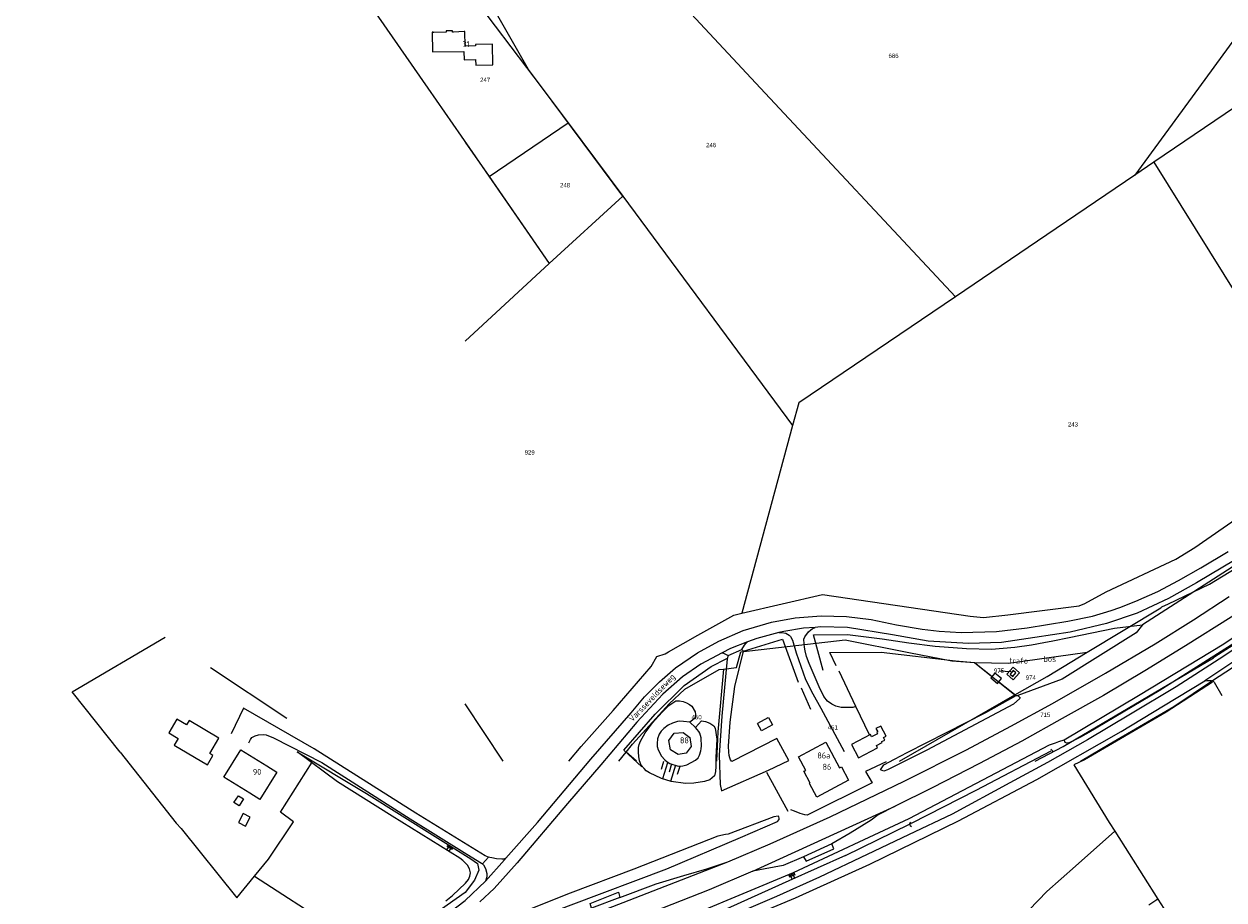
# Model space of a CAD drawing. Header units: metres. Extents: x 226218 to 240385, y 439369 to 449677.
# Tile 122 of 256: x 232095 to 232591, y 443165 to 443526. Entities that reach past the tile are written whole.
import ezdxf
from ezdxf.enums import TextEntityAlignment as Align

# ---------------------------------------------------------------- set-up
doc = ezdxf.new("R2010")
doc.units = ezdxf.units.M
doc.header["$MEASUREMENT"] = 0
for name, color, linetype, lineweight in [('aanpijling', 73, 'Continuous', 0), ('G01 perceelsgrens', 73, 'Continuous', 0), ('Z01 perceelnummer', 73, 'Continuous', 13)]:
    doc.layers.add(name, color=color, linetype=linetype, lineweight=lineweight)
for name, color, linetype in [('BIJGEBOUW', 4, 'Continuous'), ('CULTUURAANDUIDING', 253, 'Continuous'), ('DAKRAND', 4, 'Continuous'), ('DAKRAND-BYG', 4, 'Continuous'), ('FUNKTIEAAND', 253, 'Continuous'), ('Goud-ontwerp', 2, 'Continuous'), ('HEG', 253, 'Continuous'), ('HEK', 253, 'Continuous'), ('HOOFDGEBOUW', 4, 'Continuous'), ('HOUTWAL', 253, 'Continuous'), ('HUISNUMMER', 253, 'Continuous'), ('INSTEEKSLOOT', 153, 'Continuous'), ('KANTVERH', 253, 'Continuous'), ('MIDSLTGREPPEL', 253, 'Continuous'), ('MUUR', 253, 'Continuous'), ('OVLIJNOBJ', 253, 'Continuous'), ('RASTER', 253, 'Continuous'), ('STRAATNAAM', 253, 'Continuous'), ('TALUD', 253, 'Continuous')]:
    doc.layers.add(name, color=color, linetype=linetype)
doc.styles.get("Standard").update_dxf_attribs({"font": 'iso.shx'})
doc.styles.add('Style-WORKING', font='WORKING.shx')

# ---------------------------------------------------------------- blocks, each defined once
blk = doc.blocks.new('TA', base_point=(75009.5, 300012))
for p, q in [((75009.5, 300012.5), (75010, 300012.5)), ((75009.5, 300012.25), (75010.5, 300012.25)), ((75009.5, 300012), (75010, 300012)), ((75009.5, 300011.75), (75010.5, 300011.75)), ((75009.5, 300011.5), (75010, 300011.5))]:
    blk.add_line(p, q)
blk = doc.blocks.new('Kadastrale grenzen Kerkstraat Harreveld')
at = {"layer": 'aanpijling', "linetype": 'Continuous', "lineweight": 0}
blk.add_line((232498044, 443259367), (232502975, 443258985), dxfattribs=at)
at = {"layer": 'G01 perceelsgrens', "linetype": 'Continuous', "lineweight": 0}
for p, q in [((232616330, 443549367), (232580333, 443500000)), ((232283272, 443534181), (232309083, 443500000)), ((232366860, 443534787), (232399395, 443500000)), ((232309083, 443500000), (232319892, 443485685)), ((232399395, 443500000), (232480002, 443413813)), ((232580333, 443500000), (232554107, 443464032)), ((232287176, 443463468), (232319892, 443485685)), ((232319892, 443485685), (232342432, 443455371)), ((232277296, 443477710), (232287176, 443463468)), ((232561956, 443469362), (232554107, 443464032)), ((232561956, 443469362), (232636088, 443350157)), ((232287176, 443463468), (232311992, 443427508)), ((232342432, 443455371), (232311992, 443427508)), ((232342432, 443455371), (232412644, 443360587)), ((232311992, 443427508), (232277296, 443395425)), ((232412644, 443360587), (232391615, 443283097)), ((232487764, 443262742), (232504499, 443249332))]:
    blk.add_line(p, q, dxfattribs=at)
at = {"layer": 'G01 perceelsgrens', "linetype": 'Continuous', "lineweight": 0, "flags": 128}
for points in [[(232606998, 443500000), (232591352, 443489321), (232561956, 443469362)], [(232554107, 443464032), (232517729, 443439333), (232480002, 443413813)], [(232480002, 443413813), (232415190, 443369971), (232412644, 443360587)], [(232565296, 443285673), (232567981, 443286966), (232585002, 443295160), (232606133, 443307992), (232637845, 443331190), (232695315, 443377018), (232720746, 443399658)], [(232743094, 443380536), (232738628, 443376817), (232730253, 443369295), (232711886, 443354030), (232693034, 443339406), (232672126, 443324185), (232646736, 443305521), (232634409, 443296510), (232624081, 443289515), (232610145, 443280130), (232599270, 443272858), (232587195, 443265127), (232586544, 443264713)], [(232391615, 443283097), (232424928, 443290820), (232486057, 443281947), (232491522, 443281265), (232501633, 443282458), (232531047, 443286153), (232533447, 443287068), (232542287, 443291968), (232571040, 443305491), (232578816, 443310295), (232615857, 443335908), (232636088, 443350157)], [(232361272, 443267097), (232373501, 443273992), (232388395, 443282350), (232391615, 443283097)], [(232534425, 443266990), (232564814, 443285359), (232565296, 443285673)], [(232531602, 443222033), (232543480, 443228965), (232570215, 443244587), (232586128, 443255326), (232599982, 443264250), (232613273, 443273302), (232619063, 443277070)], [(232384053, 443260047), (232389396, 443260697), (232391161, 443267124), (232434287, 443272166), (232460671, 443266890), (232478441, 443263483), (232487764, 443262742)], [(232320118, 443222033), (232325268, 443227983), (232338416, 443242923), (232354120, 443261123), (232356543, 443265189), (232359949, 443266351), (232361272, 443267097)], [(232487764, 443262742), (232501902, 443262503), (232534425, 443266990)], [(232504499, 443249332), (232517781, 443256930), (232534425, 443266990)], [(232512905, 443222033), (232524498, 443228057), (232586544, 443264713)], [(232343805, 443225704), (232346513, 443228991), (232361672, 443245643), (232368074, 443251760), (232382319, 443259836), (232384053, 443260047)], [(232384053, 443260047), (232381658, 443234150), (232381231, 443222033)], [(232506360, 443258540), (232503766, 443260801), (232501108, 443257885), (232503741, 443255534), (232506360, 443258540)], [(232456779, 443222033), (232504499, 443249332)], [(232292962, 443222033), (232277296, 443245641)], [(232340780, 443222033), (232343805, 443225704)], [(232348068, 443222033), (232343805, 443225704)]]:
    blk.add_lwpolyline(points, dxfattribs=at)
at = {"layer": 'Z01 perceelnummer', "linetype": 'Continuous', "lineweight": 13, "style": 'Style-WORKING'}
for s, p in [('686', (232454340, 443513368)), ('247', (232285546, 443503399)), ('246', (232378966, 443476495)), ('248', (232318589, 443459895)), ('243', (232528496, 443361089)), ('929', (232303965, 443349539)), ('975', (232497944, 443259375)), ('974', (232511083, 443256493)), ('715', (232517076, 443241157)), ('450', (232372967, 443240181)), ('451', (232429238, 443235927))]:
    blk.add_text(s, height=1800, dxfattribs=at).set_placement(p, align=Align.MIDDLE_CENTER)

msp = doc.modelspace()

# ---------------------------------------------------------------- linework, layer by layer
at = {"layer": 'BIJGEBOUW'}
msp.add_lwpolyline([(232502.53, 443257.96), (232503.67, 443256.97), (232504.95, 443258.44), (232503.78, 443259.46), (232502.53, 443257.96)], dxfattribs=at)
at = {"layer": 'DAKRAND'}
msp.add_lwpolyline([(232188.33, 443208.73), (232177.6, 443215.33), (232184.56, 443226.63), (232195.29, 443220.03)], dxfattribs=at)
at = {"layer": 'DAKRAND-BYG'}
for p, q in [((232402.37, 443239.84), (232398.17, 443237.48)), ((232181.7, 443204.91), (232183.55, 443207.67))]:
    msp.add_line(p, q, dxfattribs=at)
for points in [[(232494.59, 443256.37), (232497.27, 443254.11), (232498.94, 443256.1), (232496.27, 443258.36), (232494.59, 443256.37)], [(232157.08, 443228.64), (232170.76, 443220.52), (232173.06, 443224.39), (232171.75, 443225.17), (232175.48, 443231.47), (232163.2, 443238.75), (232162.12, 443236.93), (232158.15, 443239.29), (232154.79, 443233.63), (232158.68, 443231.33), (232157.08, 443228.64)], [(232402.37, 443239.84), (232402.67, 443240.02), (232404.33, 443237.03), (232399.75, 443234.47), (232398.17, 443237.48)], [(232449.47, 443230.06), (232450.77, 443230.73), (232450.26, 443231.79), (232451.28, 443232.3), (232449.11, 443236.5), (232447.08, 443235.47), (232447.83, 443234.09), (232447.46, 443233.89), (232447.75, 443233.32), (232445.26, 443232.02), (232444.76, 443232.96), (232437.01, 443228.89), (232439.91, 443223.39), (232447.78, 443227.52), (232447.26, 443228.5), (232449.63, 443229.74), (232449.47, 443230.06)], [(232183.55, 443207.67), (232185.62, 443206.37), (232183.85, 443203.56), (232181.7, 443204.91)], [(232186.52, 443195.07), (232188.48, 443198.82), (232185.54, 443200.35), (232183.58, 443196.6), (232186.52, 443195.07)]]:
    msp.add_lwpolyline(points, dxfattribs=at)
at = {"layer": 'HEG'}
for p, q in [((232203.61, 443239.68), (232172.04, 443260.51)), ((232451.36, 443221.74), (232442.8, 443217.7))]:
    msp.add_line(p, q, dxfattribs=at)
msp.add_lwpolyline([(232418.65, 443199.73), (232417.7, 443199.86), (232415.75, 443200.4), (232413.35, 443201.28), (232411.9, 443201.91)], dxfattribs=at)
at = {"layer": 'HEK'}
for p, q in [((232303.52, 443507.7), (232288.6, 443533.73)), ((232438.82, 443244.55), (232431.86, 443259.15)), ((232416.2, 443252.32), (232420.06, 443243.45)), ((232497.83, 443254.78), (232505.04, 443249.09)), ((232342.83, 443226.49), (232350.28, 443219.65)), ((232401.85, 443217.41), (232410.69, 443201.34))]:
    msp.add_line(p, q, dxfattribs=at)
for points in [[(232392.29, 443267.39), (232408.5, 443272.34), (232414.89, 443254.65)], [(232430.64, 443261.41), (232427.98, 443266.88), (232449.23, 443267.01), (232479.99, 443263.5), (232487.76, 443262.74), (232495.09, 443256.96)], [(232342.83, 443226.49), (232355.77, 443241.39), (232367.87, 443253.22), (232379.03, 443261.06), (232385.48, 443264.33)], [(232586.18, 443254.62), (232566.97, 443242.18), (232533.3, 443222.59), (232528.86, 443220.43), (232543.49, 443196.61), (232545.77, 443193.03), (232563.61, 443165), (232567.29, 443159.22), (232589.04, 443124.52), (232595.85, 443118.93)], [(232370.16, 443238.08), (232367.59, 443238.42), (232366.01, 443238.45), (232365.06, 443238.33), (232362.93, 443237.69), (232361.15, 443236.8), (232359.34, 443235.45), (232358.26, 443234.37), (232357.43, 443233.12), (232356.81, 443231.21), (232356.64, 443229.27), (232356.7, 443228.05), (232357.08, 443226.65), (232358.44, 443224.11), (232359.81, 443222.55), (232360.74, 443221.72), (232361.88, 443221.07), (232365.27, 443219.97), (232367.26, 443220.04), (232368.85, 443220.53), (232372.45, 443222.34), (232373.55, 443223.41), (232374.2, 443224.52), (232374.73, 443226.19), (232374.89, 443227.04), (232374.91, 443228.26), (232374.92, 443229.21), (232374.9, 443230.52), (232374.83, 443231.67), (232374.28, 443233.55), (232373.93, 443234.28), (232372.49, 443235.91)], [(232190.26, 443174.51), (232195.99, 443181.55), (232206.27, 443196.91), (232200.97, 443200.93), (232214.05, 443221.57)], [(232159.87, 443194.15), (232182.92, 443165.47), (232190.26, 443174.51)]]:
    msp.add_lwpolyline(points, dxfattribs=at)
at = {"layer": 'HOOFDGEBOUW'}
for points in [[(232263.83, 443515), (232276.76, 443515.2), (232276.81, 443511.73), (232281.62, 443511.8), (232281.65, 443509.53), (232288.73, 443509.64), (232288.6, 443518.16), (232281.52, 443518.05), (232281.53, 443517.46), (232277.26, 443517.38), (232277.15, 443523.33), (232276.83, 443523.33), (232276.83, 443523.44), (232272.46, 443523.15), (232272.06, 443523.12), (232272.05, 443523.68), (232269.45, 443523.64), (232269.45, 443523.1), (232264.4, 443523.02), (232264, 443523.01), (232264, 443523.11), (232263.68, 443523.09), (232263.83, 443515)], [(232370.64, 443228.02), (232368.69, 443225.3), (232365.32, 443224.73), (232362.14, 443226.69), (232361.45, 443230.59), (232363.61, 443233.5), (232367.4, 443233.84), (232370.11, 443231.72), (232370.64, 443228.02)], [(232415.04, 443223.81), (232426.41, 443229.86), (232432.03, 443219.3), (232432.77, 443219.7), (232435.76, 443214.08), (232422.66, 443207.11), (232419.63, 443212.81), (232419.9, 443212.96), (232417.32, 443217.81), (232418.03, 443218.2), (232415.04, 443223.81)], [(232195.29, 443220.03), (232199.45, 443217.47), (232192.49, 443206.17), (232188.33, 443208.73)]]:
    msp.add_lwpolyline(points, dxfattribs=at)
at = {"layer": 'HOUTWAL'}
msp.add_line((232647.39, 443336.38), (232557.27, 443278.31), dxfattribs=at)
at = {"layer": 'INSTEEKSLOOT'}
for points in [[(232681.15, 443330.82), (232657.14, 443313.1), (232632.82, 443295.61), (232601.05, 443274.4), (232564.2, 443251.02), (232535.01, 443233.78), (232531.65, 443231.94), (232528.26, 443230.24), (232527.23, 443229.72), (232526.75, 443229.5), (232525.94, 443229.38), (232525.25, 443229.73), (232524.86, 443230.82), (232555.63, 443249.07), (232590.84, 443270.43), (232626.73, 443294.88), (232654.61, 443314.56), (232680.99, 443334.68)], [(232505.74, 443249.1), (232506.63, 443248.15), (232506.51, 443247.82), (232503.98, 443245.6), (232468.05, 443226.48), (232451.82, 443218.35), (232450.28, 443217.88), (232448.98, 443218.47), (232450.39, 443220.54), (232454.73, 443222.88), (232459.92, 443225.5), (232492.43, 443242.09), (232505.04, 443249.09), (232505.74, 443249.1)], [(232288.02, 443150.49), (232290.29, 443150.99), (232321.16, 443162.58), (232360.68, 443177.53), (232391.12, 443190.39), (232406.37, 443197.02), (232407.11, 443197.89), (232407.14, 443198.3), (232406.93, 443199.07), (232406.66, 443199.3), (232404.85, 443199.04), (232386, 443191.77), (232384.85, 443191.73), (232381.72, 443191.06), (232346.94, 443177.33), (232320.66, 443167.45), (232288.55, 443154.62), (232287.11, 443152.65), (232287.2, 443151.54), (232287.52, 443150.77), (232288.02, 443150.49)]]:
    msp.add_lwpolyline(points, dxfattribs=at)
at = {"layer": 'KANTVERH'}
for p, q in [((232385.93, 443265.6), (232391.65, 443268.08)), ((232599.17, 443265.85), (232582.99, 443255.13)), ((232444.34, 443232.93), (232438.82, 443244.55)), ((232396.24, 443176.52), (232454.96, 443203.41)), ((232284.4, 443179.56), (232286.92, 443182.39)), ((232306.53, 443149.7), (232385.92, 443180.44))]:
    msp.add_line(p, q, dxfattribs=at)
for points in [[(232679.1, 443367.38), (232667.13, 443357.57), (232653.62, 443347.09), (232638.74, 443335.8), (232621.68, 443322.9), (232610.19, 443314.55), (232595.52, 443305.15), (232579.57, 443295.66), (232567.94, 443289.23), (232555, 443283.1), (232542.3, 443278.91), (232527.35, 443275.34), (232512.79, 443273.01), (232498.96, 443271.05), (232485.31, 443270.53), (232468.6, 443271.6), (232453.85, 443274.13), (232435.3, 443277.17), (232424.18, 443277.45), (232421.98, 443277.27)], [(232677.56, 443340.3), (232665.11, 443330.68), (232653.02, 443321.64), (232637.33, 443310.47), (232616.18, 443296.11), (232593.92, 443281.46), (232575.07, 443269.6), (232558.15, 443259.25), (232541.1, 443249.13), (232524.04, 443239.55), (232507.36, 443230.21), (232489.9, 443220.98), (232470.32, 443210.93), (232454.96, 443203.41), (232447.96, 443199.84), (232445.03, 443197.68), (232436.45, 443192.26), (232428.8, 443187.81)], [(232671.19, 443320.9), (232653.13, 443307.66), (232635.73, 443295.29), (232618.83, 443283.78), (232604.11, 443274.12), (232588.91, 443264.1), (232571.09, 443252.68), (232552.3, 443241.34), (232534.48, 443230.8), (232518.02, 443221.44), (232502.38, 443212.98), (232478.52, 443200.1), (232460.58, 443191.59), (232443.49, 443183.37), (232423.77, 443174.09), (232405.99, 443166.07), (232385.73, 443157.41)], [(232294.13, 443181.92), (232307.21, 443196.7), (232329.27, 443222.76), (232345.85, 443241.97), (232351.41, 443248.53), (232357.67, 443254.78), (232364.21, 443260.49), (232373.26, 443266.67), (232382.16, 443271.61), (232392.17, 443275.93), (232403.96, 443279.44), (232413.63, 443281.13), (232424.44, 443282.07), (232434.96, 443281.78), (232445.1, 443280.54), (232455.56, 443278.34), (232466.2, 443276.45), (232473.17, 443275.7), (232482.26, 443275.19), (232496.94, 443275.6), (232509.55, 443277.09), (232526.44, 443279.77), (232536.6, 443281.95), (232544.29, 443284.2), (232547.93, 443285.43), (232554.45, 443288.02), (232563.54, 443292.07), (232572.14, 443296.61), (232581.33, 443301.82), (232592.65, 443308.57)], [(232341.26, 443165.71), (232356.29, 443171.33), (232367.69, 443174.78), (232377.11, 443177.5), (232385.92, 443180.44), (232403.37, 443187.8), (232428.12, 443199), (232458.72, 443213.66), (232484.45, 443226.72), (232502.8, 443236.41), (232520.09, 443245.79), (232541.99, 443258.33), (232562.49, 443270.42), (232578.39, 443280.4), (232593.06, 443289.96)], [(232421.98, 443277.27), (232417.1, 443276.87), (232408.95, 443275.6), (232406.88, 443275.07)], [(232438.82, 443244.55), (232437.57, 443244.21), (232435.35, 443244.1), (232432.76, 443244.19), (232430.44, 443244.73), (232428.83, 443245.48), (232427.07, 443246.82), (232425.59, 443248.72), (232423.64, 443252.75), (232421.14, 443258.49), (232419.43, 443262.36), (232418.4, 443265.27), (232417.76, 443267.59), (232417.48, 443269.13), (232417.34, 443270.48), (232417.28, 443272.33), (232417.71, 443273.36), (232419.21, 443275.46), (232420.11, 443276.21), (232420.7, 443276.65), (232421.98, 443277.27)], [(232406.88, 443275.07), (232397.78, 443272.59), (232393.94, 443271.24)], [(232406.88, 443275.07), (232408.08, 443275.16), (232409.77, 443274.81), (232411.26, 443274.02), (232411.82, 443273.55), (232412.56, 443272.01), (232414.14, 443266.72), (232417.95, 443255.74), (232420.99, 443249.82), (232424.33, 443243.88), (232433.94, 443225.96)], [(232383.49, 443266.76), (232374.69, 443262.03), (232367.17, 443256.78), (232359.02, 443249.7), (232348.29, 443238.04), (232333.3, 443220.52), (232319.57, 443204.51), (232298.8, 443179.98), (232289.21, 443169.45), (232283.38, 443163.82)], [(232383.49, 443266.76), (232384.01, 443266.63), (232385.93, 443265.6), (232385.64, 443264.23), (232383.34, 443240.61), (232382.23, 443224.48), (232382.71, 443212.35), (232383.2, 443209.68), (232402.69, 443218.29), (232411.05, 443222.24), (232406.15, 443231.34), (232387.51, 443221.88), (232386.98, 443222.5), (232386.7, 443223.32), (232386.45, 443224.32), (232386.25, 443225.68)], [(232393.94, 443271.24), (232386.98, 443268.48), (232383.49, 443266.76)], [(232386.25, 443225.68), (232386.18, 443228.13), (232386.79, 443238.14), (232388.77, 443252.85), (232392.29, 443267.39), (232391.65, 443268.08), (232392.79, 443269.94), (232393.27, 443270.56), (232393.94, 443271.24)], [(232298.16, 443042.22), (232297.53, 443070.38), (232297.25, 443108.12), (232298.23, 443111.38), (232299.4, 443113.57), (232301.18, 443115.68), (232302.56, 443116.81), (232304.75, 443118.35), (232322.58, 443126.56), (232355.49, 443140.71), (232386.85, 443154.18), (232413.86, 443165.55), (232444.48, 443179.38), (232481.16, 443197.32), (232513.56, 443214.38), (232548.38, 443234.21), (232565.87, 443244.78), (232582.99, 443255.13), (232583.96, 443255.27), (232585.73, 443255.32), (232586.27, 443255.18), (232586.89, 443254.65), (232589.99, 443249.08)], [(232285.57, 443182.82), (232256.87, 443200.52), (232214.93, 443227.15), (232185.69, 443243.84), (232180.51, 443233.26)], [(232187.87, 443229.62), (232188.51, 443230.87), (232189.15, 443231.7), (232190.52, 443232.51), (232191.89, 443232.89), (232193.96, 443232.97), (232195.05, 443232.81), (232198.14, 443231.67), (232218.1, 443221.48), (232254.5, 443198.22), (232278.04, 443183.52), (232283.98, 443179.89)], [(232442.8, 443217.7), (232445.45, 443213), (232418.65, 443199.73)], [(232417.12, 443182.53), (232418.2, 443180.7), (232429.62, 443185.76), (232428.8, 443187.81), (232417.12, 443182.53)], [(232287.5, 443182.2), (232286.92, 443182.39), (232285.57, 443182.82)], [(232294.13, 443181.92), (232293.31, 443181.5), (232292.39, 443181.48), (232290.26, 443181.63), (232288.28, 443182), (232287.5, 443182.2)], [(232417.12, 443182.53), (232408.77, 443178.91), (232401.24, 443177.45), (232396.24, 443176.52), (232378.12, 443168.84), (232354.99, 443159.73), (232350.2, 443157.98), (232342.64, 443153.47), (232336.8, 443149.83), (232323.52, 443144.78), (232320.82, 443144.04), (232307.34, 443141.58), (232292.58, 443136.09)], [(232283.98, 443179.89), (232284.4, 443179.56), (232284.87, 443179.2)], [(232284.87, 443179.2), (232285.74, 443177.67), (232286.25, 443175.59), (232286.18, 443174.16), (232285.63, 443172.36)], [(232285.63, 443172.36), (232293.51, 443181.23), (232294.13, 443181.92)], [(232094.95, 443089.54), (232119.7, 443098.58), (232154.93, 443111.4), (232184.76, 443122.21), (232201.4, 443128.48), (232218.11, 443134.54), (232233.59, 443140.25), (232239.95, 443142.73), (232251.27, 443147.74), (232261.31, 443153.38), (232270.42, 443159.22), (232277.34, 443164.47), (232285.63, 443172.36)], [(232329.53, 443161.27), (232328.89, 443163.16), (232340.6, 443167.82), (232341.26, 443165.71), (232329.53, 443161.27)]]:
    msp.add_lwpolyline(points, dxfattribs=at)
at = {"layer": 'MIDSLTGREPPEL'}
for points in [[(232519.39, 443226.95), (232520.17, 443226.16), (232520.11, 443225.8), (232519.7, 443225.43)], [(232519.35, 443226.09), (232488.3, 443209.9), (232461.57, 443196.18)], [(232461.35, 443196.75), (232460.89, 443196.15), (232460.99, 443195.9), (232461.19, 443195.37), (232461.82, 443194.98)]]:
    msp.add_lwpolyline(points, dxfattribs=at)
at = {"layer": 'MUUR'}
for p, q in [((232370.16, 443238.08), (232372.49, 443235.91)), ((232372.49, 443235.91), (232375, 443238.6))]:
    msp.add_line(p, q, dxfattribs=at)
msp.add_lwpolyline([(232372.53, 443240.5), (232372.43, 443239.84), (232370.16, 443238.08)], dxfattribs=at)
at = {"layer": 'OVLIJNOBJ'}
for points in [[(232425.25, 443259.42), (232421.21, 443274.22), (232435.32, 443274.37), (232449.61, 443272.48), (232460.62, 443270.81), (232471.5, 443269.55), (232484.53, 443268.48), (232494.8, 443268.23), (232504.53, 443269.07), (232511.41, 443270.09), (232516.4, 443271.02), (232520.16, 443271.67), (232526.95, 443273.11), (232545.63, 443276.99), (232557.27, 443278.31)], [(232557.27, 443278.31), (232554.66, 443275.03), (232524.03, 443255.81), (232505.74, 443249.1)], [(232375, 443238.6), (232376.58, 443238.39), (232378.44, 443237.72), (232380.11, 443236.57), (232380.64, 443235.61), (232381.28, 443231.03), (232380.83, 443223.59), (232380.83, 443221.43), (232380.83, 443219.8), (232380.74, 443217.72), (232380.3, 443215.88), (232378.47, 443214.24), (232376.15, 443213.52), (232371.8, 443212.9), (232368.3, 443212.71), (232362.49, 443213.53), (232358.4, 443214.85), (232353.5, 443217.13), (232352.12, 443218.06), (232351.23, 443218.89), (232350.08, 443220.31), (232349.37, 443222.09), (232349.11, 443223.95), (232348.96, 443225.64), (232349, 443227.65), (232349.24, 443228.91), (232349.81, 443230.25), (232351.66, 443233.7), (232354.76, 443237.8), (232357.04, 443240.41), (232358.98, 443242.5), (232360.17, 443243.72), (232361.41, 443244.95), (232364.43, 443246.88), (232365.85, 443246.87), (232367.36, 443246.65), (232368.84, 443246.05), (232369.96, 443245.45), (232370.94, 443244.66), (232372.34, 443242.33), (232372.5, 443241.22), (232372.53, 443240.5)], [(232434.48, 443182.97), (232411.01, 443172.55), (232382.75, 443159.74), (232357.85, 443149.74), (232322.56, 443136.22), (232299.17, 443126.57), (232301.32, 443128.3), (232303.49, 443129.75), (232305.6, 443131.22), (232314.61, 443135.42), (232352.2, 443150.66), (232412.99, 443175.93), (232460.82, 443198.25), (232518.84, 443228.7), (232521.25, 443229.55), (232522.66, 443230.12), (232524.86, 443230.82)], [(232207.89, 443225.8), (232236.48, 443208.68), (232279.66, 443181.68), (232282.4, 443179.67), (232282.98, 443177.02), (232281.15, 443172.8), (232277.35, 443167.79), (232253.98, 443151.37)], [(232269.34, 443164.3), (232272, 443166.49), (232277.47, 443171.59), (232278.67, 443173.14), (232279.26, 443174.47), (232279.51, 443175.86), (232279.13, 443177.56), (232278.26, 443178.98), (232276.35, 443181), (232275.06, 443181.97), (232247.15, 443199.28), (232224.55, 443213.41), (232207.89, 443225.8)], [(232434.48, 443182.97), (232460.99, 443195.9), (232461.57, 443196.18)], [(232510.46, 443160.52), (232517.65, 443168.14), (232529.6, 443178.63), (232545.77, 443193.03)], [(232563.61, 443165), (232559.81, 443162.54)]]:
    msp.add_lwpolyline(points, dxfattribs=at)
at = {"layer": 'RASTER'}
for p, q in [((232238.02, 443534.33), (232261.86, 443500)), ((232309.25, 443500), (232303.52, 443507.7)), ((232190.26, 443174.51), (232233.74, 443146.41))]:
    msp.add_line(p, q, dxfattribs=at)
for points in [[(232261.86, 443500), (232279.12, 443475.14), (232311.99, 443427.51), (232342.43, 443455.37), (232309.25, 443500)], [(232134.73, 443225.77), (232114.92, 443250.66), (232153.34, 443273.24)], [(232134.73, 443225.77), (232157.83, 443196.35), (232159.87, 443194.15)]]:
    msp.add_lwpolyline(points, dxfattribs=at)

# ---------------------------------------------------------------- block references
at = {"layer": 'Goud-ontwerp', "linetype": 'Continuous', "xscale": 0.001, "yscale": 0.001}
msp.add_blockref('Kadastrale grenzen Kerkstraat Harreveld', (0, 0), dxfattribs=at)
at = {"layer": 'TALUD'}
for p, xscale, yscale, rotation in [((232362.63, 443220.82), 6.98, 6.98, 252.0712), ((232271.28, 443186.92), 2.22, 2.22, 237.8877), ((232412.04, 443175.53), 2.31, 2.31, 292.6256)]:
    msp.add_blockref('TA', p, dxfattribs=dict(at, xscale=xscale, yscale=yscale, rotation=rotation))

# ---------------------------------------------------------------- texts
at = {"layer": 'CULTUURAANDUIDING'}
msp.add_text('bos', height=2.5, dxfattribs=at).set_placement((232516.32, 443263))
at = {"layer": 'FUNKTIEAAND'}
msp.add_text('trafo', height=2.5, dxfattribs=at).set_placement((232502.22, 443262.21))
at = {"layer": 'HUISNUMMER'}
for s, p in [('31', (232276.17, 443516.92)), ('88', (232366.07, 443229.34)), ('86a', (232422.87, 443223.09)), ('90', (232189.55, 443216.31)), ('86', (232425.01, 443218.4))]:
    msp.add_text(s, height=2.5, dxfattribs=at).set_placement(p)
at = {"layer": 'STRAATNAAM'}
msp.add_text('Varsseveldseweg', height=2.5, rotation=46.2171, dxfattribs=at).set_placement((232346.44, 443238.05))

doc.saveas('drawing.dxf')
